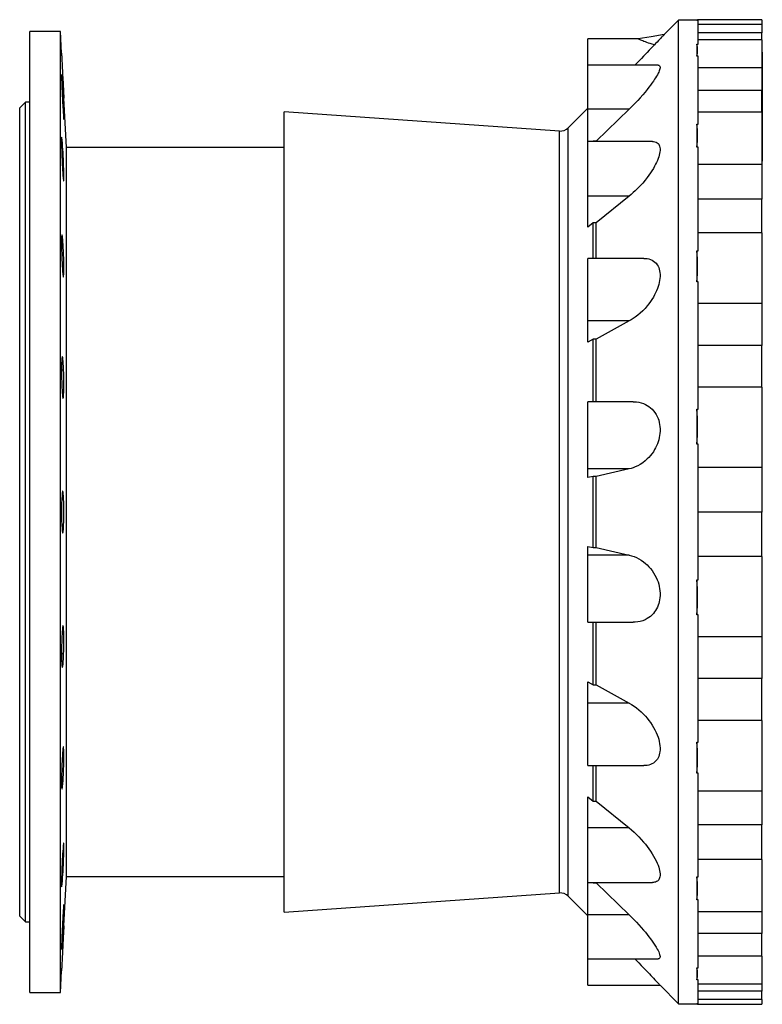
# Model space of a CAD drawing. Extents: x -228 to 1566, y -912 to 837.
# Tile 2 of 2: x 909 to 1566, y -34 to 837. Entities that reach past the tile are written whole.
import ezdxf

# ---------------------------------------------------------------- set-up
doc = ezdxf.new("R2010")
doc.units = 0
doc.layers.get('0').update_dxf_attribs({"linetype": 'CONTINUOUS'})

msp = doc.modelspace()

# ---------------------------------------------------------------- linework, layer by layer
at = {"color": 7, "linetype": 'CONTINUOUS'}
for p, q in [((1492.25, 836.82), (1479.51, 824.09)), ((1508.47, 836.82), (1492.25, 836.82)), ((1492.25, 401.82), (1492.25, 836.82)), ((1508.97, 837.32), (1508.47, 836.82)), ((1508.47, 836.82), (1508.47, 836.54)), ((1509.57, 836.54), (1508.47, 836.54)), ((1565.79, 837.32), (1508.97, 837.32)), ((1509.57, 815.71), (1509.57, 836.54)), ((1565.79, 837.32), (1565.79, 833.19)), ((1565.79, 833.19), (1509.57, 833.19)), ((1565.79, 833.19), (1565.79, 825.78)), ((945.45, 826.82), (918.45, 826.82)), ((918.45, 401.82), (918.45, 826.82)), ((946.44, 807.82), (945.45, 826.82)), ((945.45, 401.82), (945.45, 826.82)), ((1456.36, 820.45), (1411.95, 820.45)), ((1411.95, 797.02), (1411.95, 820.45)), ((1565.79, 825.78), (1509.57, 825.78)), ((1565.79, 819.48), (1509.57, 819.48)), ((1565.79, 819.48), (1565.79, 825.78)), ((1565.79, 819.48), (1565.79, 794.87)), ((1508.47, 815.71), (1509.57, 815.71)), ((1508.47, 815.71), (1508.47, 804.93)), ((1509.57, 804.93), (1508.47, 804.93)), ((1509.57, 744.97), (1509.57, 804.93)), ((1566.29, 808.57), (1565.79, 808.57)), ((1566.29, 808.54), (1565.79, 808.54)), ((1566.29, 808.57), (1566.29, 808.54)), ((1566.29, 808.54), (1566.29, 794.3)), ((1474.17, 797.02), (1411.95, 797.02)), ((1411.95, 758.09), (1411.95, 797.02)), ((1565.79, 794.87), (1509.57, 794.87)), ((1565.79, 794.87), (1565.79, 774.65)), ((1566.29, 794.3), (1565.79, 794.3)), ((1566.29, 793.76), (1565.79, 793.76)), ((1566.29, 794.3), (1566.29, 793.76)), ((1566.29, 793.76), (1566.29, 783.53)), ((946.95, 783.13), (946.56, 783.13)), ((1566.29, 783.53), (1565.79, 783.53)), ((1566.29, 783.5), (1565.79, 783.5)), ((1566.29, 783.53), (1566.29, 783.5)), ((1566.29, 783.5), (1566.29, 770.3)), ((950.82, 724.32), (948.54, 767.84)), ((1565.79, 774.65), (1509.57, 774.65)), ((1565.79, 755.39), (1565.79, 774.65)), ((1566.29, 770.3), (1565.79, 770.3)), ((1566.29, 769.52), (1565.79, 769.52)), ((1566.29, 770.3), (1566.29, 769.52)), ((1566.29, 769.52), (1566.29, 758.82)), ((914.45, 764.32), (909.45, 759.32)), ((909.45, 401.82), (909.45, 759.32)), ((918.45, 764.32), (914.45, 764.32)), ((914.45, 401.82), (914.45, 764.32)), ((948.29, 757.84), (947.78, 757.84)), ((1411.95, 759), (1394.68, 741.73)), ((1448.48, 758.09), (1411.95, 758.09)), ((1411.95, 729.55), (1411.95, 758.09)), ((1448.48, 758.09), (1419.25, 729.87)), ((1566.29, 758.82), (1565.79, 758.82)), ((1565.79, 758.38), (1566.29, 758.38)), ((1566.29, 758.82), (1566.29, 758.38)), ((1566.29, 758.38), (1566.29, 754.03)), ((1386.91, 738.83), (1143.45, 755.85)), ((1143.45, 401.82), (1143.45, 755.85)), ((1565.79, 755.39), (1509.57, 755.39)), ((1565.79, 755.39), (1565.79, 709.15)), ((1566.29, 754.03), (1565.79, 754.03)), ((1566.29, 753.24), (1565.79, 753.24)), ((1566.29, 754.03), (1566.29, 753.24)), ((1566.29, 753.24), (1566.29, 742.54)), ((1394.68, 401.82), (1394.68, 741.73)), ((1508.47, 744.97), (1509.57, 744.97)), ((1508.47, 744.97), (1508.47, 724.7)), ((1566.29, 742.54), (1565.79, 742.54)), ((1565.79, 742.11), (1566.29, 742.11)), ((1566.29, 742.54), (1566.29, 742.11)), ((1566.29, 742.11), (1566.29, 712.84)), ((1386.91, 401.82), (1386.91, 738.83)), ((946.95, 730.98), (946.45, 730.98)), ((1143.45, 724.32), (950.82, 724.32)), ((950.82, 401.82), (950.82, 724.32)), ((1469.26, 729.55), (1411.95, 729.55)), ((1411.95, 681.3), (1411.95, 729.55)), ((1416.77, 729.87), (1416.44, 729.55)), ((1416.77, 729.55), (1416.77, 729.87)), ((1419.25, 729.87), (1416.77, 729.87)), ((1419.25, 729.55), (1419.25, 729.87)), ((1509.57, 724.7), (1508.47, 724.7)), ((1509.57, 632.83), (1509.57, 724.7)), ((948.29, 708.43), (947.18, 708.43)), ((1565.79, 709.15), (1509.57, 709.15)), ((1566.29, 712.84), (1565.79, 712.84)), ((1565.79, 712.17), (1566.29, 712.17)), ((1565.79, 709.15), (1565.79, 678.54)), ((1566.29, 712.84), (1566.29, 712.17)), ((1448.48, 681.3), (1411.95, 681.3)), ((1411.95, 653.85), (1411.95, 681.3)), ((1448.48, 681.3), (1419.25, 657.74)), ((1565.79, 678.54), (1509.57, 678.54)), ((1565.79, 648.66), (1565.79, 678.54)), ((1416.77, 657.74), (1411.95, 653.85)), ((1416.77, 626.2), (1416.77, 657.74)), ((1419.25, 657.74), (1416.77, 657.74)), ((1419.25, 626.2), (1419.25, 657.74)), ((946.95, 646.62), (946.64, 646.62)), ((946.96, 646.61), (946.95, 646.62)), ((1565.79, 648.66), (1509.57, 648.66)), ((1565.79, 648.66), (1565.79, 586.36)), ((948.29, 629.01), (946.66, 629.01)), ((1508.47, 632.83), (1509.57, 632.83)), ((1508.47, 632.83), (1508.47, 605.52)), ((1461.64, 626.2), (1411.95, 626.2)), ((1411.95, 570.81), (1411.95, 626.2)), ((948.29, 610.27), (947.87, 610.27)), ((1509.57, 605.52), (1508.47, 605.52)), ((1509.57, 492.84), (1509.57, 605.52)), ((1565.79, 586.36), (1509.57, 586.36)), ((1565.79, 586.36), (1565.79, 549.06)), ((1448.48, 570.81), (1411.95, 570.81)), ((1411.95, 552.09), (1411.95, 570.81)), ((1448.48, 570.81), (1419.25, 554.74)), ((1416.77, 554.74), (1411.95, 552.09)), ((1416.77, 499.41), (1416.77, 554.74)), ((1419.25, 554.74), (1416.77, 554.74)), ((1419.25, 499.41), (1419.25, 554.74)), ((1565.79, 549.06), (1509.57, 549.06)), ((1565.79, 512.15), (1565.79, 549.06)), ((948.29, 527.35), (946.44, 527.35)), ((948.29, 505.32), (947.27, 505.32)), ((1565.79, 512.15), (1509.57, 512.15)), ((1565.79, 512.15), (1565.79, 441.31)), ((1452.09, 499.41), (1411.95, 499.41)), ((1411.95, 439.93), (1411.95, 499.41)), ((1508.47, 492.84), (1509.57, 492.84)), ((1508.47, 492.84), (1508.47, 461.78)), ((1509.57, 461.78), (1508.47, 461.78)), ((1509.57, 341.86), (1509.57, 461.78)), ((1448.48, 439.93), (1411.95, 439.93)), ((1411.95, 432.2), (1411.95, 439.93)), ((1448.48, 439.93), (1419.25, 433.3)), ((1565.79, 441.31), (1509.57, 441.31)), ((1565.79, 441.31), (1565.79, 401.82)), ((1416.77, 433.3), (1411.95, 432.2)), ((1419.25, 433.3), (1416.77, 433.3)), ((1416.77, 370.35), (1416.77, 433.3)), ((1419.25, 370.35), (1419.25, 433.3)), ((948.29, 413.4), (946.7, 413.4)), ((909.45, 44.32), (909.45, 401.82)), ((914.45, 39.32), (914.45, 401.82)), ((918.45, -23.18), (918.45, 401.82)), ((945.45, -23.18), (945.45, 401.82)), ((950.82, 79.32), (950.82, 401.82)), ((1143.45, 47.8), (1143.45, 401.82)), ((1386.91, 64.82), (1386.91, 401.82)), ((1394.68, 61.91), (1394.68, 401.82)), ((1492.25, -33.18), (1492.25, 401.82)), ((1565.79, 401.82), (1509.57, 401.82)), ((1565.79, 362.34), (1565.79, 401.82)), ((948.29, 390.24), (946.7, 390.24)), ((1411.95, 371.44), (1416.77, 370.35)), ((1411.95, 363.71), (1411.95, 371.44)), ((1416.77, 370.35), (1419.25, 370.35)), ((1419.25, 370.35), (1448.48, 363.71)), ((1448.48, 363.71), (1411.95, 363.71)), ((1411.95, 304.24), (1411.95, 363.71)), ((1565.79, 362.34), (1509.57, 362.34)), ((1565.79, 362.34), (1565.79, 291.49)), ((1508.47, 341.86), (1509.57, 341.86)), ((1508.47, 341.86), (1508.47, 310.81)), ((1509.57, 310.81), (1508.47, 310.81)), ((1509.57, 198.12), (1509.57, 310.81)), ((948.29, 298.32), (947.27, 298.32)), ((1411.95, 304.24), (1452.09, 304.24)), ((1416.77, 248.9), (1416.77, 304.24)), ((1419.25, 248.9), (1419.25, 304.24)), ((1565.79, 291.49), (1509.57, 291.49)), ((1565.79, 291.49), (1565.79, 254.58)), ((948.29, 276.29), (946.44, 276.29)), ((1565.79, 254.58), (1509.57, 254.58)), ((1565.79, 217.29), (1565.79, 254.58)), ((1411.95, 251.56), (1416.77, 248.9)), ((1411.95, 232.84), (1411.95, 251.56)), ((1416.77, 248.9), (1419.25, 248.9)), ((1419.25, 248.9), (1448.48, 232.84)), ((1411.95, 177.45), (1411.95, 232.84)), ((1448.48, 232.84), (1411.95, 232.84)), ((1565.79, 217.29), (1509.57, 217.29)), ((1565.79, 217.29), (1565.79, 154.99)), ((948.29, 193.37), (947.87, 193.37)), ((1508.47, 198.12), (1509.57, 198.12)), ((1508.47, 198.12), (1508.47, 170.81)), ((948.29, 174.63), (946.66, 174.63)), ((1411.95, 177.45), (1461.64, 177.45)), ((1416.77, 145.9), (1416.77, 177.45)), ((1419.25, 145.9), (1419.25, 177.45)), ((1509.57, 170.81), (1508.47, 170.81)), ((1509.57, 78.95), (1509.57, 170.81)), ((946.95, 157.03), (946.64, 157.03)), ((946.95, 157.03), (946.96, 157.04)), ((1411.95, 149.79), (1416.77, 145.9)), ((1411.95, 122.34), (1411.95, 149.79)), ((1565.79, 154.99), (1509.57, 154.99)), ((1565.79, 154.99), (1565.79, 125.1)), ((1416.77, 145.9), (1419.25, 145.9)), ((1419.25, 145.9), (1448.48, 122.34)), ((1448.48, 122.34), (1411.95, 122.34)), ((1411.95, 74.09), (1411.95, 122.34)), ((1565.79, 125.1), (1509.57, 125.1)), ((1565.79, 94.5), (1565.79, 125.1)), ((948.29, 95.21), (947.18, 95.21)), ((1565.79, 94.5), (1509.57, 94.5)), ((1565.79, 94.5), (1565.79, 48.26)), ((948.54, 35.8), (950.82, 79.32)), ((950.82, 79.32), (1143.45, 79.32)), ((1508.47, 78.95), (1509.57, 78.95)), ((1508.47, 78.95), (1508.47, 58.68)), ((946.95, 72.66), (946.45, 72.66)), ((1411.95, 74.09), (1469.26, 74.09)), ((1411.95, 45.56), (1411.95, 74.09)), ((1416.44, 74.09), (1416.77, 73.77)), ((1416.77, 73.77), (1416.77, 74.09)), ((1416.77, 73.77), (1419.25, 73.77)), ((1419.25, 73.77), (1419.25, 74.09)), ((1419.25, 73.77), (1448.48, 45.56)), ((1143.45, 47.8), (1386.91, 64.82)), ((1394.68, 61.91), (1411.95, 44.65)), ((1509.57, 58.68), (1508.47, 58.68)), ((1509.57, -1.28), (1509.57, 58.68)), ((909.45, 44.32), (914.45, 39.32)), ((948.29, 45.81), (947.78, 45.81)), ((1448.48, 45.56), (1411.95, 45.56)), ((1411.95, 6.63), (1411.95, 45.56)), ((1565.79, 48.26), (1509.57, 48.26)), ((1565.79, 48.26), (1565.79, 29)), ((914.45, 39.32), (918.45, 39.32)), ((1565.79, 29), (1509.57, 29)), ((1565.79, 8.77), (1565.79, 29)), ((946.95, 20.52), (946.56, 20.52)), ((1565.79, 8.77), (1509.57, 8.77)), ((1565.79, 8.77), (1565.79, -15.83)), ((1411.95, 6.63), (1474.18, 6.63)), ((1411.95, -16.8), (1411.95, 6.63)), ((945.45, -23.18), (946.44, -4.18)), ((1508.47, -1.28), (1509.57, -1.28)), ((1508.47, -1.28), (1508.47, -12.07)), ((1411.95, -16.8), (1475.87, -16.8)), ((1475.85, -16.78), (1492.25, -33.18)), ((1509.57, -12.07), (1508.47, -12.07)), ((1509.57, -32.89), (1509.57, -12.07)), ((1565.79, -15.83), (1509.57, -15.83)), ((1565.79, -15.83), (1565.79, -22.14)), ((918.45, -23.18), (945.45, -23.18)), ((1565.79, -22.14), (1509.57, -22.14)), ((1565.79, -29.54), (1565.79, -22.14)), ((1492.25, -33.18), (1508.47, -33.18)), ((1508.47, -32.89), (1509.57, -32.89)), ((1508.47, -32.89), (1508.47, -33.18)), ((1508.47, -33.18), (1508.97, -33.68)), ((1508.97, -33.68), (1565.79, -33.68)), ((1565.79, -29.54), (1509.57, -29.54)), ((1565.79, -29.54), (1565.79, -33.68))]:
    msp.add_line(p, q, dxfattribs=at)
for points in [[(1508.47, 836.54), (1508.68, 836.88), (1508.84, 837.12), (1508.93, 837.27), (1508.97, 837.32)], [(1470.94, 815.17), (1468.95, 815.69), (1467.01, 816.25), (1465.58, 816.7), (1464.2, 817.16), (1462.86, 817.63), (1461.6, 818.11), (1460.63, 818.5), (1459.72, 818.88), (1458.89, 819.24), (1458.16, 819.57), (1457.64, 819.81), (1457.21, 820.02), (1456.85, 820.2), (1456.59, 820.33), (1456.42, 820.41), (1456.35, 820.44), (1456.36, 820.44)], [(1479.51, 824.1), (1467.92, 822.27), (1456.36, 820.45)], [(1479.51, 824.09), (1479.51, 824.09), (1479.44, 824.01), (1479.29, 823.86), (1479.07, 823.63), (1478.79, 823.33), (1478.37, 822.89), (1477.86, 822.36), (1477.26, 821.74), (1476.6, 821.05), (1475.58, 819.98), (1474.46, 818.82), (1473.24, 817.54), (1471.94, 816.21), (1470.94, 815.17)], [(1470.94, 815.17), (1469.53, 813.66), (1467.99, 812.04), (1466.32, 810.28), (1464.56, 808.43), (1462.92, 806.71), (1461.22, 804.94), (1459.49, 803.14), (1457.66, 801.25), (1455.81, 799.35), (1453.93, 797.42), (1453.53, 797.02)], [(946.44, 807.82), (946.44, 807.82), (946.45, 807.76), (946.45, 807.59), (946.47, 807.31), (946.49, 806.92), (946.51, 806.41), (946.55, 805.8), (946.58, 805.1), (946.62, 804.32), (946.67, 803.42), (946.72, 802.44), (946.77, 801.42), (946.82, 800.34), (946.88, 799.17), (946.95, 797.95)], [(946.95, 797.95), (947.03, 796.22), (947.13, 794.36), (947.23, 792.42), (947.33, 790.41), (947.44, 788.34), (947.55, 786.27), (947.66, 784.19), (947.77, 782.15), (947.87, 780.17), (947.97, 778.27), (948.07, 776.48), (948.16, 774.82), (948.23, 773.55), (948.29, 772.4)], [(1474.17, 797.01), (1474.65, 796.97), (1475.13, 796.8), (1475.5, 796.5), (1475.74, 796.06), (1475.85, 795.48), (1475.84, 794.77), (1475.71, 793.93), (1475.47, 793.06), (1475.13, 792.1), (1474.69, 791.05), (1474.16, 789.94), (1473.52, 788.69), (1472.78, 787.38), (1471.96, 786.02), (1471.08, 784.62), (1469.92, 782.89), (1468.68, 781.11), (1467.37, 779.31), (1465.99, 777.49), (1464.56, 775.67), (1462.56, 773.21), (1460.48, 770.75), (1458.33, 768.31), (1456.15, 765.91), (1453.93, 763.55), (1452.12, 761.69), (1450.31, 759.87), (1448.48, 758.09)], [(946.95, 783.13), (946.86, 784.42), (946.78, 785.58), (946.71, 786.57), (946.65, 787.38), (946.59, 788.01), (946.54, 788.45), (946.5, 788.69), (946.47, 788.72), (946.45, 788.56), (946.44, 788.19), (946.44, 787.63), (946.45, 786.88), (946.48, 785.96), (946.51, 784.86), (946.55, 783.62), (946.59, 782.24), (946.65, 780.73), (946.72, 779.13), (946.79, 777.47), (946.86, 775.75), (946.95, 773.99)], [(948.29, 757.84), (948.21, 759.64), (948.13, 761.55), (948.04, 763.53), (947.94, 765.58), (947.84, 767.65), (947.73, 769.73), (947.62, 771.79), (947.51, 773.8), (947.41, 775.73), (947.3, 777.57), (947.2, 779.29), (947.1, 780.86), (947.02, 782.06), (946.95, 783.13)], [(946.95, 773.99), (947.03, 771.99), (947.13, 769.93), (947.23, 767.86), (947.33, 765.78), (947.44, 763.73), (947.55, 761.74), (947.66, 759.82), (947.77, 758), (947.87, 756.32), (947.97, 754.78), (948.07, 753.4), (948.16, 752.22), (948.23, 751.37), (948.29, 750.68)], [(948.29, 772.4), (948.34, 771.48), (948.38, 770.65), (948.43, 769.9), (948.46, 769.27), (948.49, 768.75), (948.51, 768.35), (948.53, 768.06), (948.54, 767.88), (948.54, 767.84)], [(948.29, 750.68), (948.36, 749.97), (948.41, 749.47), (948.46, 749.17), (948.5, 749.09), (948.52, 749.23), (948.54, 749.57), (948.54, 750.12), (948.53, 750.88), (948.51, 751.82), (948.47, 752.95), (948.43, 754.24), (948.38, 755.68), (948.34, 756.73), (948.29, 757.84)], [(946.95, 730.98), (946.86, 731.83), (946.78, 732.5), (946.71, 732.98), (946.65, 733.26), (946.59, 733.34), (946.54, 733.21), (946.5, 732.89), (946.47, 732.37), (946.45, 731.66), (946.44, 730.76), (946.44, 729.7), (946.45, 728.49), (946.48, 727.13), (946.51, 725.65), (946.55, 724.07), (946.59, 722.4), (946.65, 720.66), (946.72, 718.89), (946.79, 717.12), (946.86, 715.35), (946.95, 713.61)], [(1469.26, 729.54), (1470.18, 729.51), (1471.36, 729.32), (1472.43, 728.96), (1473.38, 728.43), (1474.07, 727.85), (1474.65, 727.15), (1475.13, 726.31), (1475.5, 725.35), (1475.74, 724.26), (1475.85, 723.04), (1475.84, 721.72), (1475.71, 720.3), (1475.47, 718.92), (1475.13, 717.48), (1474.69, 715.98), (1474.16, 714.45), (1473.52, 712.8), (1472.78, 711.13), (1471.96, 709.44), (1471.08, 707.76), (1469.92, 705.73), (1468.68, 703.71), (1467.37, 701.71), (1465.99, 699.75), (1464.56, 697.83), (1462.56, 695.29), (1460.48, 692.84), (1458.33, 690.47), (1456.15, 688.21), (1453.93, 686.05), (1452.12, 684.4), (1450.31, 682.81), (1448.48, 681.3)], [(948.29, 694.82), (948.36, 694.69), (948.41, 694.78), (948.46, 695.08), (948.5, 695.59), (948.52, 696.31), (948.54, 697.22), (948.54, 698.3), (948.53, 699.57), (948.51, 700.97), (948.47, 702.52), (948.43, 704.18), (948.38, 705.94), (948.34, 707.17), (948.29, 708.43)], [(946.95, 646.62), (946.86, 646.94), (946.78, 647.06), (946.71, 646.98), (946.65, 646.69), (946.59, 646.21), (946.54, 645.54), (946.5, 644.68), (946.47, 643.65), (946.45, 642.47), (946.44, 641.14), (946.44, 639.68), (946.45, 638.12), (946.48, 636.46), (946.51, 634.74), (946.55, 632.97), (946.59, 631.18), (946.65, 629.38), (946.72, 627.61), (946.79, 625.91), (946.86, 624.26), (946.95, 622.7)], [(948.29, 629.01), (948.21, 631.08), (948.13, 633.11), (948.04, 635.08), (947.94, 636.96), (947.84, 638.73), (947.73, 640.36), (947.62, 641.84), (947.51, 643.15), (947.41, 644.27), (947.3, 645.18), (947.2, 645.87), (947.1, 646.35), (947.02, 646.56), (947.01, 646.57)], [(946.95, 622.7), (947.03, 620.75), (947.13, 618.89), (947.23, 617.15), (947.33, 615.55), (947.44, 614.1), (947.55, 612.83), (947.66, 611.76), (947.77, 610.89), (947.87, 610.24), (947.97, 609.82), (948.07, 609.63), (948.16, 609.68), (948.23, 609.89), (948.29, 610.27)], [(1461.64, 626.18), (1462.92, 626.16), (1464.51, 625.98), (1466.05, 625.67), (1467.52, 625.2), (1468.91, 624.58), (1470.18, 623.82), (1471.36, 622.89), (1472.43, 621.8), (1473.38, 620.54), (1474.07, 619.37), (1474.65, 618.08), (1475.13, 616.68), (1475.5, 615.18), (1475.74, 613.57), (1475.85, 611.86), (1475.84, 610.08), (1475.71, 608.25), (1475.47, 606.53), (1475.13, 604.78), (1474.69, 603.02), (1474.16, 601.26), (1473.52, 599.41), (1472.78, 597.57), (1471.96, 595.77), (1471.08, 594), (1469.92, 591.92), (1468.68, 589.9), (1467.37, 587.94), (1465.99, 586.07), (1464.56, 584.28), (1462.56, 581.98), (1460.48, 579.83), (1458.33, 577.82), (1456.15, 575.97), (1453.93, 574.27), (1452.12, 573.02), (1450.31, 571.86), (1448.48, 570.81)], [(946.95, 538.29), (946.86, 538.05), (946.78, 537.61), (946.71, 536.97), (946.65, 536.15), (946.59, 535.16), (946.54, 534.01), (946.5, 532.7), (946.47, 531.27), (946.45, 529.72), (946.44, 528.09), (946.44, 526.37), (946.45, 524.61), (946.48, 522.83), (946.51, 521.03), (946.55, 519.25), (946.59, 517.51), (946.65, 515.83), (946.72, 514.23), (946.79, 512.76), (946.86, 511.4), (946.95, 510.17)], [(948.29, 527.35), (948.21, 529.25), (948.13, 531.05), (948.04, 532.71), (947.94, 534.22), (947.84, 535.57), (947.73, 536.72), (947.62, 537.68), (947.51, 538.42), (947.41, 538.94), (947.3, 539.23), (947.2, 539.28), (947.1, 539.11), (947.02, 538.78), (946.95, 538.29)], [(946.95, 510.17), (947.03, 508.54), (947.13, 507.06), (947.23, 505.76), (947.33, 504.64), (947.44, 503.73), (947.55, 503.04), (947.66, 502.57), (947.77, 502.33), (947.87, 502.32), (947.97, 502.55), (948.07, 503.01), (948.16, 503.69), (948.23, 504.44), (948.29, 505.32)], [(1452.09, 499.39), (1452.86, 499.4), (1455.03, 499.25), (1457.16, 498.93), (1459.25, 498.43), (1461.29, 497.74), (1462.92, 497.02), (1464.51, 496.17), (1466.05, 495.17), (1467.52, 494.03), (1468.91, 492.74), (1470.18, 491.34), (1471.36, 489.79), (1472.43, 488.1), (1473.38, 486.26), (1474.07, 484.65), (1474.65, 482.93), (1475.13, 481.14), (1475.5, 479.28), (1475.74, 477.34), (1475.85, 475.35), (1475.84, 473.33), (1475.71, 471.31), (1475.47, 469.45), (1475.13, 467.61), (1474.69, 465.79), (1474.16, 464.01), (1473.52, 462.18), (1472.78, 460.41), (1471.96, 458.69), (1471.08, 457.06), (1469.92, 455.18), (1468.68, 453.4), (1467.37, 451.73), (1465.99, 450.17), (1464.56, 448.72), (1462.56, 446.94), (1460.48, 445.34), (1458.33, 443.94), (1456.15, 442.72), (1453.93, 441.69), (1452.12, 440.99), (1450.31, 440.4), (1448.48, 439.93)], [(948.29, 413.4), (948.21, 414.95), (948.13, 416.33), (948.04, 417.53), (947.94, 418.52), (947.84, 419.31), (947.73, 419.88), (947.62, 420.22), (947.51, 420.32), (947.41, 420.19), (947.3, 419.83), (947.2, 419.24), (947.1, 418.43), (947.02, 417.59), (946.95, 416.6)], [(946.95, 387.04), (947.03, 385.89), (947.13, 384.93), (947.23, 384.19), (947.33, 383.67), (947.44, 383.39), (947.55, 383.33), (947.66, 383.51), (947.77, 383.92), (947.87, 384.56), (947.97, 385.42), (948.07, 386.48), (948.16, 387.74), (948.23, 388.93), (948.29, 390.24)], [(1448.48, 363.71), (1450.68, 363.13), (1452.86, 362.38), (1455.03, 361.47), (1457.16, 360.39), (1459.25, 359.13), (1461.29, 357.71), (1462.92, 356.41), (1464.51, 354.97), (1466.05, 353.42), (1467.52, 351.74), (1468.91, 349.93), (1470.18, 348.07), (1471.36, 346.09), (1472.43, 343.99), (1473.38, 341.8), (1474.07, 339.93), (1474.65, 338), (1475.13, 336.03), (1475.5, 334.03), (1475.74, 332.01), (1475.85, 329.97), (1475.84, 327.95), (1475.71, 325.98), (1475.47, 324.21), (1475.13, 322.5), (1474.69, 320.84), (1474.16, 319.26), (1473.52, 317.67), (1472.78, 316.17), (1471.96, 314.76), (1471.08, 313.45), (1469.92, 312), (1468.68, 310.68), (1467.37, 309.49), (1465.99, 308.43), (1464.56, 307.51), (1462.56, 306.45), (1460.48, 305.61), (1458.33, 304.97), (1456.15, 304.54), (1453.93, 304.3), (1452.12, 304.24), (1452.09, 304.24)], [(948.29, 298.32), (948.21, 299.36), (948.13, 300.2), (948.04, 300.81), (947.94, 301.19), (947.84, 301.35), (947.73, 301.27), (947.62, 300.95), (947.51, 300.41), (947.41, 299.65), (947.3, 298.67), (947.2, 297.49), (947.1, 296.13), (947.02, 294.85), (946.95, 293.47)], [(946.95, 293.47), (946.86, 292.23), (946.78, 290.84), (946.71, 289.34), (946.65, 287.74), (946.59, 286.05), (946.54, 284.31), (946.5, 282.53), (946.47, 280.73), (946.45, 278.94), (946.44, 277.18), (946.44, 275.47), (946.45, 273.84), (946.48, 272.3), (946.51, 270.87), (946.55, 269.58), (946.59, 268.44), (946.65, 267.45), (946.72, 266.64), (946.79, 266.02), (946.86, 265.59), (946.95, 265.36)], [(946.95, 265.36), (947.03, 264.79), (947.13, 264.46), (947.23, 264.35), (947.33, 264.48), (947.44, 264.85), (947.55, 265.44), (947.66, 266.25), (947.77, 267.27), (947.87, 268.49), (947.97, 269.89), (948.07, 271.46), (948.16, 273.17), (948.23, 274.69), (948.29, 276.29)], [(1448.48, 232.84), (1450.68, 231.55), (1452.86, 230.13), (1455.03, 228.55), (1457.16, 226.84), (1459.25, 224.99), (1461.29, 223), (1462.92, 221.27), (1464.51, 219.43), (1466.05, 217.5), (1467.52, 215.48), (1468.91, 213.39), (1470.18, 211.28), (1471.36, 209.1), (1472.43, 206.86), (1473.38, 204.58), (1474.07, 202.68), (1474.65, 200.77), (1475.13, 198.85), (1475.5, 196.96), (1475.74, 195.09), (1475.85, 193.26), (1475.84, 191.49), (1475.71, 189.8), (1475.47, 188.34), (1475.13, 186.95), (1474.69, 185.66), (1474.16, 184.47), (1473.52, 183.31), (1472.78, 182.27), (1471.96, 181.33), (1471.08, 180.51), (1469.92, 179.66), (1468.68, 178.95), (1467.37, 178.39), (1465.99, 177.96), (1464.56, 177.67), (1462.56, 177.47), (1461.64, 177.47)], [(948.29, 193.37), (948.21, 193.81), (948.13, 194.01), (948.04, 193.98), (947.94, 193.71), (947.84, 193.22), (947.73, 192.5), (947.62, 191.57), (947.51, 190.43), (947.41, 189.1), (947.3, 187.61), (947.2, 185.95), (947.1, 184.17), (947.02, 182.59), (946.95, 180.94)], [(946.95, 180.94), (946.86, 179.36), (946.78, 177.69), (946.71, 175.96), (946.65, 174.18), (946.59, 172.38), (946.54, 170.59), (946.5, 168.82), (946.47, 167.09), (946.45, 165.44), (946.44, 163.89), (946.44, 162.43), (946.45, 161.11), (946.48, 159.93), (946.51, 158.92), (946.55, 158.07), (946.59, 157.41), (946.65, 156.94), (946.72, 156.66), (946.79, 156.59), (946.86, 156.71), (946.95, 157.03)], [(947.01, 157.09), (947.03, 157.11), (947.13, 157.43), (947.23, 157.97), (947.33, 158.74), (947.44, 159.72), (947.55, 160.89), (947.66, 162.26), (947.77, 163.79), (947.87, 165.47), (947.97, 167.28), (948.07, 169.2), (948.16, 171.19), (948.23, 172.9), (948.29, 174.63)], [(1448.48, 122.34), (1450.68, 120.52), (1452.86, 118.58), (1455.03, 116.54), (1457.16, 114.4), (1459.25, 112.18), (1461.29, 109.87), (1462.92, 107.91), (1464.51, 105.89), (1466.05, 103.82), (1467.52, 101.71), (1468.91, 99.57), (1470.18, 97.48), (1471.36, 95.36), (1472.43, 93.25), (1473.38, 91.15), (1474.07, 89.45), (1474.65, 87.78), (1475.13, 86.16), (1475.5, 84.6), (1475.74, 83.11), (1475.85, 81.7), (1475.84, 80.39), (1475.71, 79.2), (1475.47, 78.21), (1475.13, 77.33), (1474.69, 76.55), (1474.16, 75.89), (1473.52, 75.31), (1472.78, 74.85), (1471.96, 74.5), (1471.08, 74.26), (1469.92, 74.11), (1469.26, 74.11)], [(948.29, 95.21), (948.36, 97.06), (948.41, 98.85), (948.46, 100.55), (948.5, 102.13), (948.52, 103.6), (948.54, 104.91), (948.54, 106.06), (948.53, 107.04), (948.51, 107.82), (948.47, 108.4), (948.43, 108.78), (948.38, 108.95), (948.34, 108.94), (948.29, 108.83)], [(946.95, 90.04), (946.86, 88.27), (946.78, 86.47), (946.71, 84.68), (946.65, 82.9), (946.59, 81.17), (946.54, 79.5), (946.5, 77.92), (946.47, 76.44), (946.45, 75.09), (946.44, 73.88), (946.44, 72.83), (946.45, 71.95), (946.48, 71.25), (946.51, 70.74), (946.55, 70.42), (946.59, 70.31), (946.65, 70.39), (946.72, 70.68), (946.79, 71.16), (946.86, 71.82), (946.95, 72.66)], [(948.29, 52.96), (948.21, 52.12), (948.13, 51.06), (948.04, 49.82), (947.94, 48.39), (947.84, 46.8), (947.73, 45.07), (947.62, 43.23), (947.51, 41.28), (947.41, 39.27), (947.3, 37.21), (947.2, 35.12), (947.1, 33.05), (947.02, 31.33), (946.95, 29.65)], [(948.29, 45.81), (948.36, 47.42), (948.41, 48.91), (948.46, 50.26), (948.5, 51.44), (948.52, 52.45), (948.54, 53.28), (948.54, 53.9), (948.53, 54.32), (948.51, 54.53), (948.47, 54.52), (948.43, 54.3), (948.38, 53.88), (948.34, 53.47), (948.29, 52.96)], [(946.95, 20.52), (947.03, 21.81), (947.13, 23.27), (947.23, 24.89), (947.33, 26.65), (947.44, 28.52), (947.55, 30.48), (947.66, 32.51), (947.77, 34.58), (947.87, 36.66), (947.97, 38.73), (948.07, 40.76), (948.16, 42.73), (948.23, 44.3), (948.29, 45.81)], [(1448.48, 45.56), (1450.68, 43.41), (1452.86, 41.19), (1455.03, 38.93), (1457.16, 36.63), (1459.25, 34.3), (1461.29, 31.94), (1462.92, 30), (1464.51, 28.04), (1466.05, 26.08), (1467.52, 24.13), (1468.91, 22.21), (1470.18, 20.38), (1471.36, 18.59), (1472.43, 16.85), (1473.38, 15.19), (1474.07, 13.9), (1474.65, 12.68), (1475.13, 11.54), (1475.5, 10.5), (1475.74, 9.57), (1475.85, 8.75), (1475.84, 8.06), (1475.71, 7.5), (1475.47, 7.12), (1475.13, 6.84), (1474.69, 6.68), (1474.18, 6.63)], [(948.54, 35.8), (948.54, 35.81), (948.53, 35.74), (948.52, 35.55), (948.51, 35.23), (948.48, 34.81), (948.46, 34.28), (948.42, 33.63), (948.38, 32.86), (948.34, 32.1), (948.29, 31.25)], [(946.95, 29.65), (946.86, 27.87), (946.78, 26.13), (946.71, 24.44), (946.65, 22.84), (946.59, 21.34), (946.54, 19.96), (946.5, 18.72), (946.47, 17.63), (946.45, 16.72), (946.44, 15.98), (946.44, 15.43), (946.45, 15.07), (946.48, 14.92), (946.51, 14.97), (946.55, 15.21), (946.59, 15.66), (946.65, 16.3), (946.72, 17.11), (946.79, 18.1), (946.86, 19.24), (946.95, 20.52)], [(948.29, 31.25), (948.21, 29.86), (948.13, 28.3), (948.04, 26.6), (947.94, 24.78), (947.84, 22.85), (947.73, 20.85), (947.62, 18.8), (947.51, 16.71), (947.41, 14.64), (947.3, 12.59), (947.2, 10.59), (947.1, 8.67), (947.02, 7.14), (946.95, 5.7)], [(946.95, 5.7), (946.88, 4.49), (946.82, 3.34), (946.77, 2.21), (946.71, 1.15), (946.66, 0.2), (946.62, -0.68), (946.58, -1.49), (946.54, -2.2), (946.51, -2.79), (946.49, -3.28), (946.47, -3.68), (946.45, -3.96), (946.45, -4.12), (946.44, -4.18)], [(1453.53, 6.63), (1454.93, 5.19), (1457.09, 2.98), (1459.22, 0.78), (1461.29, -1.37), (1463.3, -3.46), (1465.24, -5.49), (1466.51, -6.83), (1467.74, -8.13), (1468.91, -9.37), (1470.16, -10.7), (1471.33, -11.94), (1472.42, -13.1), (1473.38, -14.13), (1474.06, -14.86), (1474.64, -15.48), (1475.13, -16), (1475.5, -16.4), (1475.74, -16.66), (1475.86, -16.79), (1475.85, -16.78)], [(1508.97, -33.68), (1508.94, -33.63), (1508.84, -33.48), (1508.69, -33.24), (1508.47, -32.89)]]:
    msp.add_lwpolyline(points, dxfattribs=at)
for centre, radius, start, end in [((1480.05, 810.32), 28.92, 349.25217, 10.74783), ((1387.61, 748.8), 10, 266, 315), ((1406.29, 734.83), 102.67, 354.33481, 5.66519), ((611.75, 699.69), 336.66, 1.48794, 5.33353), ((1107.05, 715.61), 160.12, 180.71873, 187.46381), ((784.05, 619.64), 164.51, 356.73484, 3.26516), ((1322.42, 619.18), 186.55, 355.80212, 4.19788), ((713.11, 516.34), 235.44, 357.31846, 2.68154), ((1267.68, 477.31), 241.29, 356.31011, 3.68989), ((1144.03, 401.82), 197.64, 175.71094, 184.28906), ((688.4, 401.82), 260.14, 357.44827, 2.55173), ((1267.68, 326.33), 241.28, 356.31003, 3.68997), ((719.33, 287.31), 229.22, 357.24561, 2.75439), ((794.13, 184), 154.45, 356.52185, 3.47815), ((1322.43, 184.47), 186.53, 355.80184, 4.19816), ((1114.04, 87.53), 167.11, 172.6775, 179.13997), ((603.95, 104.42), 344.47, 354.71008, 358.46846), ((1406.31, 68.81), 102.66, 354.33402, 5.66598), ((1387.61, 54.84), 10, 45, 94), ((1480.06, -6.68), 28.91, 349.24871, 10.75129)]:
    msp.add_arc(centre, radius, start, end, dxfattribs=at)

doc.saveas('drawing.dxf')
